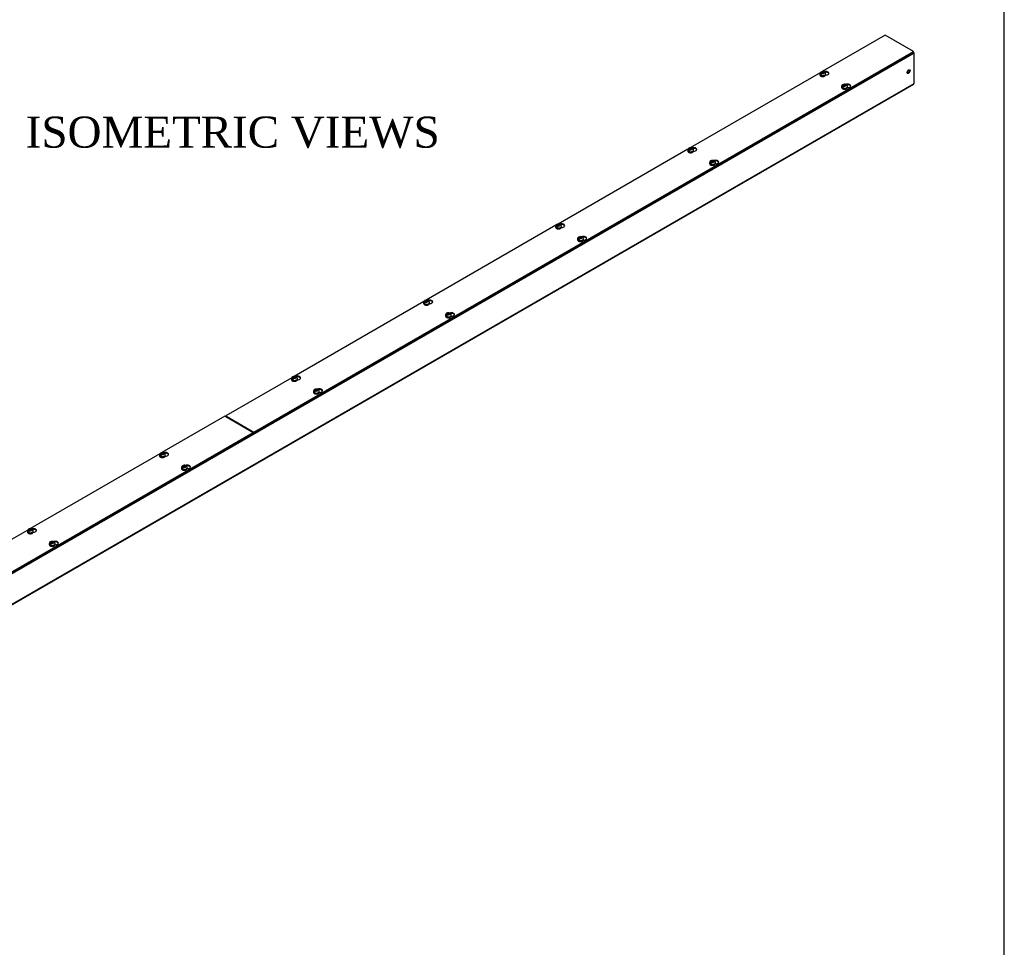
# Model space of a CAD drawing. Header units: inches. Extents: x 1 to 299, y -2 to 199.
# Tile 7 of 8: x 236 to 299, y 99 to 158. Entities that reach past the tile are written whole.
import ezdxf
from ezdxf.enums import TextEntityAlignment as Align

# ---------------------------------------------------------------- set-up
doc = ezdxf.new("R2010")
doc.units = ezdxf.units.IN
doc.header["$MEASUREMENT"] = 0
for name, color, linetype in [('COM56305-1', 7, 'Continuous'), ('COM56308-1', 7, 'Continuous'), ('Default', 7, 'Continuous'), ('SCS19515', 7, 'Continuous')]:
    doc.layers.add(name, color=color, linetype=linetype)
doc.styles.add('SEACAD_Times_New_Roman', font='times.ttf')

# ---------------------------------------------------------------- blocks, each defined once
blk = doc.blocks.new('SE3')
at = {"layer": 'COM56305-1', "color": 7, "linetype": 'Continuous'}
for p, q in [((293.611, 156.147), (208.759, 107.157)), ((293.611, 154.2), (293.611, 156.147)), ((208.741, 105.171), (293.594, 154.16)), ((208.759, 105.21), (293.611, 154.2)), ((249.394, 132.782), (249.39, 132.78)), ((249.419, 132.767), (249.416, 132.765)), ((249.708, 132.596), (249.712, 132.598)), ((249.749, 132.573), (249.752, 132.575)), ((250.853, 131.939), (250.85, 131.937)), ((251.141, 131.767), (251.146, 131.77))]:
    blk.add_line(p, q, dxfattribs=at)
for centre, major_axis, start_param, end_param in [((293.551, 156.182), (0.043, -0.0745), 0.785398, 2.079418), ((293.217, 154.993), (-0.066, -0.115), 0.307887, 2.833706), ((293.551, 154.235), (-0.043, 0.0745), 3.141593, 3.926991)]:
    blk.add_ellipse(centre, major_axis=major_axis, ratio=0.57735, start_param=start_param, end_param=end_param, dxfattribs=at)
blk.add_ellipse((293.258, 154.969), major_axis=(-0.066, -0.115), ratio=0.57735, dxfattribs=at)
at = {"layer": 'COM56308-1', "color": 7, "linetype": 'Continuous'}
for p, q in [((291.763, 157.305), (287.715, 154.968)), ((293.567, 156.264), (291.763, 157.305)), ((251.185, 131.794), (293.567, 156.264)), ((251.185, 131.748), (293.567, 156.217)), ((293.567, 156.217), (293.567, 156.264)), ((287.57, 154.885), (279.229, 150.069)), ((279.085, 149.986), (270.744, 145.17)), ((270.599, 145.087), (262.259, 140.271)), ((262.114, 140.188), (253.774, 135.372)), ((253.629, 135.289), (249.381, 132.836)), ((249.337, 132.811), (245.288, 130.473)), ((251.141, 131.769), (249.337, 132.811)), ((249.381, 132.836), (251.185, 131.794)), ((249.381, 132.79), (249.381, 132.836)), ((249.381, 132.79), (251.185, 131.748)), ((208.759, 107.3), (251.141, 131.769)), ((208.759, 107.253), (251.141, 131.722)), ((251.141, 131.722), (251.141, 131.769)), ((251.185, 131.748), (251.185, 131.794)), ((245.143, 130.39), (236.803, 125.574)), ((236.658, 125.491), (228.318, 120.675))]:
    blk.add_line(p, q, dxfattribs=at)
for centre, start_param, end_param in [((287.934, 154.865), 1.522536, 5.347397), ((287.934, 154.818), 3.341468, 5.037576), ((289.34, 154.053), 1.524571, 5.3484), ((289.34, 154.006), 3.341468, 5.038664), ((279.448, 149.966), 1.522536, 5.347397), ((279.448, 149.919), 3.341468, 5.037576), ((280.855, 149.154), 1.524571, 5.3484), ((280.855, 149.107), 3.341468, 5.038664), ((270.963, 145.067), 1.522536, 5.347397), ((270.963, 145.02), 3.341468, 5.037576), ((272.369, 144.255), 1.524571, 5.3484), ((272.369, 144.208), 3.341468, 5.038664), ((262.478, 140.168), 1.522536, 5.347397), ((262.478, 140.121), 3.341468, 5.037576), ((263.884, 139.356), 1.524571, 5.3484), ((263.884, 139.309), 3.341468, 5.038664), ((253.992, 135.269), 1.522536, 5.347397), ((253.992, 135.223), 3.341468, 5.037576), ((255.399, 134.457), 1.524571, 5.3484), ((255.399, 134.411), 3.341468, 5.038664), ((245.507, 130.37), 1.522536, 5.347397), ((245.507, 130.324), 3.341468, 5.037576), ((246.914, 129.558), 1.524571, 5.3484), ((246.914, 129.512), 3.341468, 5.038664), ((237.022, 125.471), 1.522536, 5.347397), ((237.022, 125.425), 3.341468, 5.037576), ((238.428, 124.659), 1.524571, 5.3484), ((238.428, 124.613), 3.341468, 5.038664)]:
    blk.add_ellipse(centre, major_axis=(-0.203, 0), ratio=0.57735, start_param=start_param, end_param=end_param, dxfattribs=at)
at = {"layer": 'SCS19515', "color": 7, "linetype": 'Continuous'}
for p, q in [((287.553, 154.824), (287.553, 154.775)), ((287.661, 154.814), (287.59, 154.773)), ((287.685, 154.889), (287.654, 154.871)), ((287.685, 154.929), (287.754, 154.929)), ((287.685, 154.889), (287.685, 154.929)), ((287.685, 154.889), (287.685, 154.838)), ((287.685, 154.868), (287.754, 154.868)), ((287.697, 154.847), (287.727, 154.865)), ((287.797, 154.865), (287.727, 154.865)), ((287.785, 154.947), (287.754, 154.929)), ((287.754, 154.868), (287.754, 154.929)), ((287.797, 154.893), (287.754, 154.868)), ((287.797, 154.905), (287.828, 154.923)), ((287.797, 154.905), (287.797, 154.865)), ((287.928, 154.775), (287.928, 154.824)), ((288.96, 154.011), (288.96, 153.962)), ((289.068, 154.002), (288.997, 153.961)), ((289.092, 154.077), (289.061, 154.059)), ((289.092, 154.117), (289.161, 154.117)), ((289.092, 154.077), (289.092, 154.117)), ((289.092, 154.077), (289.092, 154.026)), ((289.092, 154.056), (289.161, 154.056)), ((289.103, 154.035), (289.134, 154.052)), ((289.204, 154.052), (289.134, 154.052)), ((289.192, 154.135), (289.161, 154.117)), ((289.161, 154.056), (289.161, 154.117)), ((289.204, 154.08), (289.161, 154.056)), ((289.204, 154.093), (289.235, 154.11)), ((289.204, 154.093), (289.204, 154.052)), ((289.335, 153.962), (289.335, 154.011)), ((279.2, 149.99), (279.169, 149.972)), ((279.2, 150.03), (279.269, 150.03)), ((279.2, 149.99), (279.2, 150.03)), ((279.2, 149.99), (279.2, 149.939)), ((279.2, 149.969), (279.269, 149.969)), ((279.211, 149.948), (279.242, 149.966)), ((279.312, 149.966), (279.242, 149.966)), ((279.3, 150.048), (279.269, 150.03)), ((279.269, 149.969), (279.269, 150.03)), ((279.312, 149.994), (279.269, 149.969)), ((279.312, 150.006), (279.342, 150.024)), ((279.312, 150.006), (279.312, 149.966)), ((279.068, 149.925), (279.068, 149.876)), ((279.176, 149.915), (279.104, 149.874)), ((279.443, 149.876), (279.443, 149.925)), ((280.475, 149.112), (280.475, 149.063)), ((280.583, 149.103), (280.511, 149.062)), ((280.606, 149.178), (280.576, 149.16)), ((280.606, 149.218), (280.676, 149.218)), ((280.606, 149.178), (280.606, 149.218)), ((280.606, 149.178), (280.606, 149.127)), ((280.606, 149.157), (280.676, 149.157)), ((280.618, 149.136), (280.649, 149.154)), ((280.718, 149.154), (280.649, 149.154)), ((280.707, 149.236), (280.676, 149.218)), ((280.676, 149.157), (280.676, 149.218)), ((280.718, 149.181), (280.676, 149.157)), ((280.718, 149.194), (280.749, 149.211)), ((280.718, 149.194), (280.718, 149.154)), ((280.85, 149.063), (280.85, 149.112)), ((270.583, 145.026), (270.583, 144.977)), ((270.691, 145.016), (270.619, 144.975)), ((270.714, 145.091), (270.684, 145.073)), ((270.714, 145.131), (270.784, 145.131)), ((270.714, 145.091), (270.714, 145.131)), ((270.714, 145.091), (270.714, 145.04)), ((270.714, 145.07), (270.784, 145.07)), ((270.726, 145.049), (270.757, 145.067)), ((270.826, 145.067), (270.757, 145.067)), ((270.815, 145.149), (270.784, 145.131)), ((270.784, 145.07), (270.784, 145.131)), ((270.826, 145.095), (270.784, 145.07)), ((270.826, 145.107), (270.857, 145.125)), ((270.826, 145.107), (270.826, 145.067)), ((270.958, 144.977), (270.958, 145.026)), ((272.121, 144.279), (272.09, 144.261)), ((272.121, 144.319), (272.191, 144.319)), ((272.121, 144.279), (272.121, 144.319)), ((272.121, 144.279), (272.121, 144.228)), ((272.121, 144.258), (272.191, 144.258)), ((272.133, 144.237), (272.164, 144.255)), ((272.233, 144.255), (272.164, 144.255)), ((272.222, 144.337), (272.191, 144.319)), ((272.191, 144.258), (272.191, 144.319)), ((272.233, 144.282), (272.191, 144.258)), ((272.233, 144.295), (272.264, 144.312)), ((272.233, 144.295), (272.233, 144.255)), ((271.99, 144.213), (271.99, 144.164)), ((272.097, 144.204), (272.026, 144.163)), ((272.365, 144.164), (272.365, 144.213)), ((262.098, 140.127), (262.098, 140.078)), ((262.205, 140.117), (262.134, 140.076)), ((262.229, 140.192), (262.198, 140.174)), ((262.229, 140.232), (262.299, 140.232)), ((262.229, 140.192), (262.229, 140.232)), ((262.229, 140.192), (262.229, 140.141)), ((262.229, 140.171), (262.299, 140.171)), ((262.241, 140.15), (262.272, 140.168)), ((262.341, 140.168), (262.272, 140.168)), ((262.329, 140.25), (262.299, 140.232)), ((262.299, 140.171), (262.299, 140.232)), ((262.341, 140.196), (262.299, 140.171)), ((262.341, 140.208), (262.372, 140.226)), ((262.341, 140.208), (262.341, 140.168)), ((262.473, 140.078), (262.473, 140.127)), ((263.504, 139.314), (263.504, 139.265)), ((263.612, 139.305), (263.541, 139.264)), ((263.636, 139.38), (263.605, 139.362)), ((263.636, 139.42), (263.705, 139.42)), ((263.636, 139.38), (263.636, 139.42)), ((263.636, 139.38), (263.636, 139.329)), ((263.636, 139.359), (263.705, 139.359)), ((263.647, 139.338), (263.678, 139.356)), ((263.748, 139.356), (263.678, 139.356)), ((263.736, 139.438), (263.705, 139.42)), ((263.705, 139.359), (263.705, 139.42)), ((263.748, 139.383), (263.705, 139.359)), ((263.748, 139.396), (263.779, 139.413)), ((263.748, 139.396), (263.748, 139.356)), ((263.879, 139.265), (263.879, 139.314)), ((253.612, 135.228), (253.612, 135.179)), ((253.72, 135.218), (253.649, 135.177)), ((253.744, 135.293), (253.713, 135.275)), ((253.744, 135.333), (253.813, 135.333)), ((253.744, 135.293), (253.744, 135.333)), ((253.744, 135.293), (253.744, 135.242)), ((253.744, 135.272), (253.813, 135.272)), ((253.755, 135.251), (253.786, 135.269)), ((253.856, 135.269), (253.786, 135.269)), ((253.844, 135.351), (253.813, 135.333)), ((253.813, 135.272), (253.813, 135.333)), ((253.856, 135.297), (253.813, 135.272)), ((253.856, 135.309), (253.887, 135.327)), ((253.856, 135.309), (253.856, 135.269)), ((253.987, 135.179), (253.987, 135.228)), ((255.019, 134.415), (255.019, 134.366)), ((255.127, 134.406), (255.055, 134.365)), ((255.151, 134.481), (255.12, 134.463)), ((255.151, 134.521), (255.22, 134.521)), ((255.151, 134.481), (255.151, 134.521)), ((255.151, 134.481), (255.151, 134.43)), ((255.151, 134.46), (255.22, 134.46)), ((255.162, 134.439), (255.193, 134.457)), ((255.263, 134.457), (255.193, 134.457)), ((255.251, 134.539), (255.22, 134.521)), ((255.22, 134.46), (255.22, 134.521)), ((255.263, 134.484), (255.22, 134.46)), ((255.263, 134.497), (255.293, 134.515)), ((255.263, 134.497), (255.263, 134.457)), ((255.394, 134.366), (255.394, 134.415)), ((245.127, 130.329), (245.127, 130.28)), ((245.259, 130.394), (245.228, 130.376)), ((245.259, 130.434), (245.328, 130.434)), ((245.259, 130.394), (245.259, 130.434)), ((245.259, 130.394), (245.259, 130.343)), ((245.259, 130.373), (245.328, 130.373)), ((245.27, 130.352), (245.301, 130.37)), ((245.371, 130.37), (245.301, 130.37)), ((245.359, 130.452), (245.328, 130.434)), ((245.328, 130.373), (245.328, 130.434)), ((245.371, 130.398), (245.328, 130.373)), ((245.371, 130.41), (245.401, 130.428)), ((245.371, 130.41), (245.371, 130.37)), ((245.502, 130.28), (245.502, 130.329)), ((245.235, 130.319), (245.163, 130.278)), ((246.534, 129.516), (246.534, 129.467)), ((246.642, 129.507), (246.57, 129.466)), ((246.665, 129.582), (246.634, 129.564)), ((246.665, 129.622), (246.735, 129.622)), ((246.665, 129.582), (246.665, 129.622)), ((246.665, 129.582), (246.665, 129.531)), ((246.665, 129.561), (246.735, 129.561)), ((246.677, 129.54), (246.708, 129.558)), ((246.777, 129.558), (246.708, 129.558)), ((246.766, 129.64), (246.735, 129.622)), ((246.735, 129.561), (246.735, 129.622)), ((246.777, 129.586), (246.735, 129.561)), ((246.777, 129.598), (246.808, 129.616)), ((246.777, 129.598), (246.777, 129.558)), ((246.909, 129.467), (246.909, 129.516)), ((236.642, 125.43), (236.642, 125.381)), ((236.749, 125.42), (236.678, 125.379)), ((236.773, 125.495), (236.742, 125.478)), ((236.773, 125.535), (236.843, 125.535)), ((236.773, 125.495), (236.773, 125.535)), ((236.773, 125.495), (236.773, 125.444)), ((236.773, 125.474), (236.843, 125.474)), ((236.785, 125.453), (236.816, 125.471)), ((236.885, 125.471), (236.816, 125.471)), ((236.874, 125.553), (236.843, 125.535)), ((236.843, 125.474), (236.843, 125.535)), ((236.885, 125.499), (236.843, 125.474)), ((236.885, 125.511), (236.916, 125.529)), ((236.885, 125.511), (236.885, 125.471)), ((237.017, 125.381), (237.017, 125.43)), ((238.18, 124.683), (238.149, 124.665)), ((238.18, 124.723), (238.25, 124.723)), ((238.18, 124.683), (238.18, 124.723)), ((238.18, 124.683), (238.18, 124.632)), ((238.18, 124.662), (238.25, 124.662)), ((238.192, 124.641), (238.222, 124.659)), ((238.292, 124.659), (238.222, 124.659)), ((238.28, 124.741), (238.25, 124.723)), ((238.25, 124.662), (238.25, 124.723)), ((238.292, 124.687), (238.25, 124.662)), ((238.292, 124.699), (238.323, 124.717)), ((238.292, 124.699), (238.292, 124.659)), ((238.049, 124.617), (238.049, 124.568)), ((238.156, 124.608), (238.085, 124.567)), ((238.424, 124.568), (238.424, 124.617))]:
    blk.add_line(p, q, dxfattribs=at)
for centre, radius, start, end in [((287.69, 154.82), 0.137, 117.53431, 178.64417), ((287.732, 154.75), 0.144, 122.64314, 170.97254), ((287.741, 154.727), 0.243, 69.16596, 118.07898), ((287.774, 154.726), 0.144, 122.64346, 170.97222), ((287.824, 154.781), 0.105, 295.12383, 355.86176), ((287.799, 154.823), 0.129, 0.50993, 51.96656), ((289.097, 154.008), 0.137, 117.53431, 178.64417), ((289.138, 153.938), 0.144, 122.64314, 170.97254), ((289.148, 153.915), 0.243, 69.16596, 118.07898), ((289.181, 153.914), 0.144, 122.64346, 170.97222), ((289.231, 153.969), 0.105, 295.12383, 355.86176), ((289.206, 154.01), 0.129, 0.50993, 51.96656), ((279.205, 149.921), 0.137, 117.53431, 178.64417), ((279.246, 149.851), 0.144, 122.64314, 170.97254), ((279.256, 149.828), 0.243, 69.16596, 118.07898), ((279.289, 149.827), 0.144, 122.64346, 170.97222), ((279.314, 149.924), 0.129, 0.50993, 51.96656), ((279.339, 149.882), 0.105, 295.12383, 355.86176), ((280.612, 149.109), 0.137, 117.53431, 178.64417), ((280.653, 149.039), 0.144, 122.64314, 170.97254), ((280.663, 149.016), 0.243, 69.16596, 118.07898), ((280.696, 149.015), 0.144, 122.64346, 170.97222), ((280.745, 149.07), 0.105, 295.12383, 355.86176), ((280.721, 149.111), 0.129, 0.50993, 51.96656), ((270.72, 145.022), 0.137, 117.53431, 178.64417), ((270.761, 144.952), 0.144, 122.64314, 170.97254), ((270.771, 144.929), 0.243, 69.16596, 118.07898), ((270.803, 144.928), 0.144, 122.64346, 170.97222), ((270.853, 144.983), 0.105, 295.12383, 355.86176), ((270.828, 145.025), 0.129, 0.50993, 51.96656), ((272.126, 144.21), 0.137, 117.53431, 178.64417), ((272.168, 144.14), 0.144, 122.64314, 170.97254), ((272.177, 144.117), 0.243, 69.16596, 118.07898), ((272.235, 144.212), 0.129, 0.50993, 51.96656), ((272.21, 144.116), 0.144, 122.64346, 170.97222), ((272.26, 144.171), 0.105, 295.12383, 355.86176), ((262.234, 140.123), 0.137, 117.53431, 178.64417), ((262.276, 140.054), 0.144, 122.64314, 170.97254), ((262.285, 140.03), 0.243, 69.16596, 118.07898), ((262.318, 140.029), 0.144, 122.64346, 170.97222), ((262.368, 140.084), 0.105, 295.12383, 355.86176), ((262.343, 140.126), 0.129, 0.50993, 51.96656), ((263.641, 139.311), 0.137, 117.53431, 178.64417), ((263.683, 139.241), 0.144, 122.64314, 170.97254), ((263.692, 139.218), 0.243, 69.16596, 118.07898), ((263.725, 139.217), 0.144, 122.64346, 170.97222), ((263.775, 139.272), 0.105, 295.12383, 355.86176), ((263.75, 139.313), 0.129, 0.50993, 51.96656), ((253.749, 135.224), 0.137, 117.53431, 178.64417), ((253.79, 135.155), 0.144, 122.64314, 170.97254), ((253.8, 135.131), 0.243, 69.16596, 118.07898), ((253.833, 135.13), 0.144, 122.64346, 170.97222), ((253.883, 135.185), 0.105, 295.12383, 355.86176), ((253.858, 135.227), 0.129, 0.50993, 51.96656), ((255.156, 134.412), 0.137, 117.53431, 178.64417), ((255.197, 134.342), 0.144, 122.64314, 170.97254), ((255.207, 134.319), 0.243, 69.16596, 118.07898), ((255.24, 134.318), 0.144, 122.64346, 170.97222), ((255.29, 134.373), 0.105, 295.12383, 355.86176), ((255.265, 134.415), 0.129, 0.50993, 51.96656), ((245.264, 130.325), 0.137, 117.53431, 178.64417), ((245.305, 130.256), 0.144, 122.64314, 170.97254), ((245.315, 130.232), 0.243, 69.16596, 118.07898), ((245.348, 130.231), 0.144, 122.64346, 170.97222), ((245.373, 130.328), 0.129, 0.50993, 51.96656), ((245.397, 130.286), 0.105, 295.12383, 355.86176), ((246.671, 129.513), 0.137, 117.53431, 178.64417), ((246.712, 129.443), 0.144, 122.64314, 170.97254), ((246.722, 129.42), 0.243, 69.16596, 118.07898), ((246.754, 129.419), 0.144, 122.64346, 170.97222), ((246.804, 129.474), 0.105, 295.12383, 355.86176), ((246.779, 129.516), 0.129, 0.50993, 51.96656), ((236.779, 125.426), 0.137, 117.53431, 178.64417), ((236.82, 125.357), 0.144, 122.64314, 170.97254), ((236.83, 125.333), 0.243, 69.16596, 118.07898), ((236.862, 125.332), 0.144, 122.64346, 170.97222), ((236.912, 125.388), 0.105, 295.12383, 355.86176), ((236.887, 125.429), 0.129, 0.50993, 51.96656), ((238.185, 124.614), 0.137, 117.53431, 178.64417), ((238.227, 124.544), 0.144, 122.64314, 170.97254), ((238.236, 124.521), 0.243, 69.16596, 118.07898), ((238.269, 124.52), 0.144, 122.64346, 170.97222), ((238.294, 124.617), 0.129, 0.50993, 51.96656), ((238.319, 124.575), 0.105, 295.12383, 355.86176)]:
    blk.add_arc(centre, radius, start, end, dxfattribs=at)
for centre, major_axis, start_param, end_param in [((287.741, 154.824), (-0.188, 0), 0.001384, 3.142895), ((287.741, 154.775), (0.188, 0), 3.141593, 6.283185), ((287.741, 154.836), (-0.186, 0), 0.623612, 0.947184), ((287.741, 154.897), (0.0975, 0), 1.098165, 3.614224), ((287.741, 154.897), (-0.0975, 0), 1.098165, 3.614224), ((289.148, 154.011), (-0.188, 0), 0.001384, 3.142895), ((289.148, 153.962), (0.188, 0), 3.141593, 6.283185), ((289.148, 154.024), (-0.186, 0), 0.623612, 0.947184), ((289.148, 154.085), (0.0975, 0), 1.098165, 3.614224), ((289.148, 154.085), (-0.0975, 0), 1.098165, 3.614224), ((279.256, 149.998), (0.0975, 0), 1.098165, 3.614224), ((279.256, 149.998), (-0.0975, 0), 1.098165, 3.614224), ((279.256, 149.925), (-0.188, 0), 0.001384, 3.142895), ((279.256, 149.876), (0.187, 0), 3.141593, 6.283185), ((279.256, 149.937), (-0.186, 0), 0.623612, 0.947184), ((280.662, 149.112), (-0.188, 0), 0.001384, 3.142895), ((280.662, 149.063), (0.188, 0), 3.141593, 6.283185), ((280.662, 149.125), (-0.186, 0), 0.623612, 0.947184), ((280.662, 149.186), (0.0975, 0), 1.098165, 3.614224), ((280.662, 149.186), (-0.0975, 0), 1.098165, 3.614224), ((270.77, 145.026), (-0.187, 0), 0.001384, 3.142895), ((270.77, 144.977), (0.188, 0), 3.141593, 6.283185), ((270.77, 145.038), (-0.186, 0), 0.623612, 0.947184), ((270.77, 145.099), (0.0975, 0), 1.098165, 3.614224), ((270.77, 145.099), (-0.0975, 0), 1.098165, 3.614224), ((272.177, 144.287), (0.0975, 0), 1.098165, 3.614224), ((272.177, 144.287), (-0.0975, 0), 1.098165, 3.614224), ((272.177, 144.213), (-0.187, 0), 0.001384, 3.142895), ((272.177, 144.164), (0.187, 0), 3.141593, 6.283185), ((272.177, 144.226), (-0.186, 0), 0.623612, 0.947184), ((262.285, 140.127), (-0.188, 0), 0.001384, 3.142895), ((262.285, 140.078), (0.188, 0), 3.141593, 6.283185), ((262.285, 140.139), (-0.186, 0), 0.623612, 0.947184), ((262.285, 140.2), (0.0975, 0), 1.098165, 3.614224), ((262.285, 140.2), (-0.0975, 0), 1.098165, 3.614224), ((263.692, 139.314), (-0.188, 0), 0.001384, 3.142895), ((263.692, 139.265), (0.188, 0), 3.141593, 6.283185), ((263.692, 139.327), (-0.186, 0), 0.623612, 0.947184), ((263.692, 139.388), (0.0975, 0), 1.098165, 3.614224), ((263.692, 139.388), (-0.0975, 0), 1.098165, 3.614224), ((253.8, 135.228), (-0.187, 0), 0.001384, 3.142895), ((253.8, 135.179), (0.187, 0), 3.141593, 6.283185), ((253.8, 135.24), (-0.186, 0), 0.623612, 0.947184), ((253.8, 135.301), (0.0975, 0), 1.098165, 3.614224), ((253.8, 135.301), (-0.0975, 0), 1.098165, 3.614224), ((255.207, 134.415), (-0.187, 0), 0.001384, 3.142895), ((255.207, 134.366), (0.187, 0), 3.141593, 6.283185), ((255.207, 134.428), (-0.186, 0), 0.623612, 0.947184), ((255.207, 134.489), (0.0975, 0), 1.098165, 3.614224), ((255.207, 134.489), (-0.0975, 0), 1.098165, 3.614224), ((245.315, 130.329), (-0.187, 0), 0.001384, 3.142895), ((245.315, 130.402), (0.0975, 0), 1.098165, 3.614224), ((245.315, 130.402), (-0.0975, 0), 1.098165, 3.614224), ((245.315, 130.28), (0.187, 0), 3.141593, 6.283185), ((245.315, 130.341), (-0.186, 0), 0.623612, 0.947184), ((246.721, 129.516), (-0.187, 0), 0.001384, 3.142895), ((246.721, 129.467), (0.187, 0), 3.141593, 6.283185), ((246.721, 129.529), (-0.186, 0), 0.623612, 0.947184), ((246.721, 129.59), (0.0975, 0), 1.098165, 3.614224), ((246.721, 129.59), (-0.0975, 0), 1.098165, 3.614224), ((236.829, 125.43), (-0.187, 0), 0.001384, 3.142895), ((236.829, 125.381), (0.188, 0), 3.141593, 6.283185), ((236.829, 125.442), (-0.186, 0), 0.623612, 0.947184), ((236.829, 125.503), (0.0975, 0), 1.098165, 3.614224), ((236.829, 125.503), (-0.0975, 0), 1.098165, 3.614224), ((238.236, 124.691), (0.0975, 0), 1.098165, 3.614224), ((238.236, 124.691), (-0.0975, 0), 1.098165, 3.614224), ((238.236, 124.617), (-0.188, 0), 0.001384, 3.142895), ((238.236, 124.568), (0.188, 0), 3.141593, 6.283185), ((238.236, 124.63), (-0.186, 0), 0.623612, 0.947184)]:
    blk.add_ellipse(centre, major_axis=major_axis, ratio=0.57735, start_param=start_param, end_param=end_param, dxfattribs=at)
for points, knots in [([(287.554, 154.775), (287.554, 154.773), (287.553, 154.766), (287.556, 154.753), (287.561, 154.739), (287.569, 154.726), (287.579, 154.713), (287.592, 154.701), (287.607, 154.69), (287.624, 154.681), (287.643, 154.672), (287.663, 154.666), (287.685, 154.661), (287.707, 154.657), (287.729, 154.656), (287.752, 154.656), (287.775, 154.657), (287.797, 154.661), (287.818, 154.666), (287.839, 154.672), (287.856, 154.68), (287.864, 154.684), (287.868, 154.687)], [0, 0, 0, 0, 0.024844, 0.072965, 0.121117, 0.17005, 0.220273, 0.271911, 0.324704, 0.378181, 0.431897, 0.485542, 0.53904, 0.592398, 0.645657, 0.698879, 0.752128, 0.805454, 0.858928, 0.912619, 0.966585, 1, 1, 1, 1]), ([(287.848, 154.931), (287.848, 154.932), (287.847, 154.933), (287.845, 154.937), (287.844, 154.94), (287.84, 154.946), (287.838, 154.948), (287.833, 154.952), (287.83, 154.953), (287.824, 154.955), (287.821, 154.956), (287.815, 154.957), (287.811, 154.956), (287.804, 154.955), (287.8, 154.954), (287.793, 154.951), (287.789, 154.949), (287.785, 154.947)], [0.0861551, 0.0861551, 0.0861551, 0.0861551, 0.125, 0.125, 0.25, 0.25, 0.375, 0.375, 0.5, 0.5, 0.625, 0.625, 0.75, 0.75, 0.875, 0.875, 1, 1, 1, 1]), ([(287.828, 154.923), (287.832, 154.925), (287.835, 154.927), (287.843, 154.93), (287.846, 154.931), (287.854, 154.932), (287.857, 154.932), (287.864, 154.932), (287.867, 154.931), (287.873, 154.929), (287.875, 154.927), (287.878, 154.925), (287.878, 154.925), (287.879, 154.925)], [0, 0, 0, 0, 0.125, 0.125, 0.25, 0.25, 0.375, 0.375, 0.5, 0.5, 0.625, 0.625, 0.6404108, 0.6404108, 0.6404108, 0.6404108]), ([(288.961, 153.963), (288.96, 153.96), (288.96, 153.953), (288.963, 153.941), (288.968, 153.927), (288.976, 153.913), (288.986, 153.901), (288.999, 153.889), (289.014, 153.878), (289.031, 153.868), (289.05, 153.86), (289.07, 153.854), (289.091, 153.849), (289.114, 153.845), (289.136, 153.843), (289.159, 153.843), (289.182, 153.845), (289.204, 153.848), (289.225, 153.853), (289.245, 153.86), (289.262, 153.867), (289.271, 153.872), (289.275, 153.874)], [0, 0, 0, 0, 0.024844, 0.072965, 0.121117, 0.17005, 0.220273, 0.271911, 0.324704, 0.378181, 0.431897, 0.485542, 0.53904, 0.592398, 0.645657, 0.698879, 0.752128, 0.805454, 0.858928, 0.912619, 0.966585, 1, 1, 1, 1]), ([(289.255, 154.119), (289.254, 154.12), (289.254, 154.121), (289.252, 154.125), (289.251, 154.128), (289.247, 154.134), (289.245, 154.136), (289.24, 154.14), (289.237, 154.141), (289.231, 154.143), (289.228, 154.144), (289.221, 154.144), (289.218, 154.144), (289.211, 154.143), (289.207, 154.142), (289.2, 154.139), (289.196, 154.137), (289.192, 154.135)], [0.0861551, 0.0861551, 0.0861551, 0.0861551, 0.125, 0.125, 0.25, 0.25, 0.375, 0.375, 0.5, 0.5, 0.625, 0.625, 0.75, 0.75, 0.875, 0.875, 1, 1, 1, 1]), ([(289.235, 154.11), (289.238, 154.113), (289.242, 154.114), (289.25, 154.117), (289.253, 154.118), (289.26, 154.12), (289.264, 154.12), (289.27, 154.119), (289.274, 154.119), (289.279, 154.117), (289.282, 154.115), (289.285, 154.113), (289.285, 154.113), (289.286, 154.112)], [0, 0, 0, 0, 0.125, 0.125, 0.25, 0.25, 0.375, 0.375, 0.5, 0.5, 0.625, 0.625, 0.6404108, 0.6404108, 0.6404108, 0.6404108]), ([(279.363, 150.032), (279.362, 150.033), (279.362, 150.034), (279.36, 150.038), (279.359, 150.041), (279.355, 150.047), (279.353, 150.049), (279.348, 150.053), (279.345, 150.054), (279.339, 150.056), (279.336, 150.057), (279.329, 150.058), (279.326, 150.057), (279.319, 150.056), (279.315, 150.055), (279.308, 150.052), (279.304, 150.05), (279.3, 150.048)], [0.0861551, 0.0861551, 0.0861551, 0.0861551, 0.125, 0.125, 0.25, 0.25, 0.375, 0.375, 0.5, 0.5, 0.625, 0.625, 0.75, 0.75, 0.875, 0.875, 1, 1, 1, 1]), ([(279.342, 150.024), (279.346, 150.026), (279.35, 150.028), (279.358, 150.031), (279.361, 150.032), (279.368, 150.033), (279.372, 150.033), (279.378, 150.033), (279.381, 150.032), (279.387, 150.03), (279.39, 150.028), (279.393, 150.026), (279.393, 150.026), (279.393, 150.026)], [0, 0, 0, 0, 0.125, 0.125, 0.25, 0.25, 0.375, 0.375, 0.5, 0.5, 0.625, 0.625, 0.6404108, 0.6404108, 0.6404108, 0.6404108]), ([(279.068, 149.876), (279.068, 149.874), (279.068, 149.867), (279.071, 149.854), (279.076, 149.84), (279.084, 149.827), (279.094, 149.814), (279.107, 149.802), (279.122, 149.791), (279.139, 149.782), (279.158, 149.773), (279.178, 149.767), (279.199, 149.762), (279.221, 149.758), (279.244, 149.757), (279.267, 149.757), (279.29, 149.758), (279.312, 149.762), (279.333, 149.767), (279.353, 149.773), (279.37, 149.781), (279.379, 149.785), (279.383, 149.788)], [0, 0, 0, 0, 0.024844, 0.072965, 0.121117, 0.17005, 0.220273, 0.271911, 0.324704, 0.378181, 0.431897, 0.485542, 0.53904, 0.592398, 0.645657, 0.698879, 0.752128, 0.805454, 0.858928, 0.912619, 0.966585, 1, 1, 1, 1]), ([(280.475, 149.064), (280.475, 149.061), (280.475, 149.054), (280.477, 149.042), (280.483, 149.028), (280.49, 149.014), (280.501, 149.002), (280.513, 148.99), (280.528, 148.979), (280.546, 148.969), (280.564, 148.961), (280.585, 148.955), (280.606, 148.95), (280.628, 148.946), (280.651, 148.944), (280.674, 148.944), (280.696, 148.946), (280.718, 148.949), (280.74, 148.955), (280.76, 148.961), (280.777, 148.968), (280.786, 148.973), (280.79, 148.975)], [0, 0, 0, 0, 0.024844, 0.072965, 0.121117, 0.17005, 0.220273, 0.271911, 0.324704, 0.378181, 0.431897, 0.485542, 0.53904, 0.592398, 0.645657, 0.698879, 0.752128, 0.805454, 0.858928, 0.912619, 0.966585, 1, 1, 1, 1]), ([(280.769, 149.22), (280.769, 149.221), (280.769, 149.222), (280.767, 149.226), (280.765, 149.229), (280.762, 149.235), (280.759, 149.237), (280.754, 149.241), (280.752, 149.242), (280.746, 149.244), (280.743, 149.245), (280.736, 149.245), (280.733, 149.245), (280.725, 149.244), (280.722, 149.243), (280.714, 149.24), (280.711, 149.238), (280.707, 149.236)], [0.0861551, 0.0861551, 0.0861551, 0.0861551, 0.125, 0.125, 0.25, 0.25, 0.375, 0.375, 0.5, 0.5, 0.625, 0.625, 0.75, 0.75, 0.875, 0.875, 1, 1, 1, 1]), ([(280.749, 149.211), (280.753, 149.214), (280.757, 149.215), (280.764, 149.218), (280.768, 149.219), (280.775, 149.221), (280.779, 149.221), (280.785, 149.22), (280.788, 149.22), (280.794, 149.218), (280.797, 149.216), (280.8, 149.214), (280.8, 149.214), (280.8, 149.214)], [0, 0, 0, 0, 0.125, 0.125, 0.25, 0.25, 0.375, 0.375, 0.5, 0.5, 0.625, 0.625, 0.6404108, 0.6404108, 0.6404108, 0.6404108]), ([(270.583, 144.977), (270.583, 144.975), (270.583, 144.968), (270.585, 144.955), (270.591, 144.941), (270.598, 144.928), (270.609, 144.915), (270.621, 144.903), (270.636, 144.892), (270.653, 144.883), (270.672, 144.874), (270.693, 144.868), (270.714, 144.863), (270.736, 144.859), (270.759, 144.858), (270.782, 144.858), (270.804, 144.859), (270.826, 144.863), (270.848, 144.868), (270.868, 144.874), (270.885, 144.882), (270.894, 144.886), (270.898, 144.889)], [0, 0, 0, 0, 0.024844, 0.072965, 0.121117, 0.17005, 0.220273, 0.271911, 0.324704, 0.378181, 0.431897, 0.485542, 0.53904, 0.592398, 0.645657, 0.698879, 0.752128, 0.805454, 0.858928, 0.912619, 0.966585, 1, 1, 1, 1]), ([(270.877, 145.133), (270.877, 145.134), (270.877, 145.135), (270.875, 145.139), (270.873, 145.142), (270.869, 145.148), (270.867, 145.15), (270.862, 145.154), (270.86, 145.155), (270.854, 145.157), (270.851, 145.158), (270.844, 145.159), (270.841, 145.158), (270.833, 145.157), (270.83, 145.156), (270.822, 145.153), (270.819, 145.151), (270.815, 145.149)], [0.0861551, 0.0861551, 0.0861551, 0.0861551, 0.125, 0.125, 0.25, 0.25, 0.375, 0.375, 0.5, 0.5, 0.625, 0.625, 0.75, 0.75, 0.875, 0.875, 1, 1, 1, 1]), ([(270.857, 145.125), (270.861, 145.127), (270.865, 145.129), (270.872, 145.132), (270.876, 145.133), (270.883, 145.134), (270.886, 145.134), (270.893, 145.134), (270.896, 145.133), (270.902, 145.131), (270.905, 145.129), (270.908, 145.127), (270.908, 145.127), (270.908, 145.127)], [0, 0, 0, 0, 0.125, 0.125, 0.25, 0.25, 0.375, 0.375, 0.5, 0.5, 0.625, 0.625, 0.6404108, 0.6404108, 0.6404108, 0.6404108]), ([(272.284, 144.321), (272.284, 144.322), (272.283, 144.323), (272.282, 144.327), (272.28, 144.33), (272.276, 144.336), (272.274, 144.338), (272.269, 144.342), (272.266, 144.343), (272.261, 144.345), (272.257, 144.346), (272.251, 144.346), (272.247, 144.346), (272.24, 144.345), (272.237, 144.344), (272.229, 144.341), (272.225, 144.339), (272.222, 144.337)], [0.0861551, 0.0861551, 0.0861551, 0.0861551, 0.125, 0.125, 0.25, 0.25, 0.375, 0.375, 0.5, 0.5, 0.625, 0.625, 0.75, 0.75, 0.875, 0.875, 1, 1, 1, 1]), ([(272.264, 144.312), (272.268, 144.315), (272.272, 144.317), (272.279, 144.319), (272.283, 144.32), (272.29, 144.322), (272.293, 144.322), (272.3, 144.321), (272.303, 144.321), (272.309, 144.319), (272.312, 144.317), (272.314, 144.315), (272.315, 144.315), (272.315, 144.315)], [0, 0, 0, 0, 0.125, 0.125, 0.25, 0.25, 0.375, 0.375, 0.5, 0.5, 0.625, 0.625, 0.6404108, 0.6404108, 0.6404108, 0.6404108]), ([(271.99, 144.165), (271.99, 144.162), (271.99, 144.155), (271.992, 144.143), (271.997, 144.129), (272.005, 144.115), (272.015, 144.103), (272.028, 144.091), (272.043, 144.08), (272.06, 144.07), (272.079, 144.062), (272.099, 144.056), (272.121, 144.051), (272.143, 144.047), (272.166, 144.045), (272.188, 144.045), (272.211, 144.047), (272.233, 144.051), (272.255, 144.056), (272.275, 144.062), (272.292, 144.069), (272.301, 144.074), (272.305, 144.076)], [0, 0, 0, 0, 0.024844, 0.072965, 0.121117, 0.17005, 0.220273, 0.271911, 0.324704, 0.378181, 0.431897, 0.485542, 0.53904, 0.592398, 0.645657, 0.698879, 0.752128, 0.805454, 0.858928, 0.912619, 0.966585, 1, 1, 1, 1]), ([(262.098, 140.078), (262.098, 140.076), (262.098, 140.069), (262.1, 140.056), (262.105, 140.042), (262.113, 140.029), (262.123, 140.016), (262.136, 140.004), (262.151, 139.993), (262.168, 139.984), (262.187, 139.975), (262.207, 139.969), (262.229, 139.964), (262.251, 139.96), (262.274, 139.959), (262.296, 139.959), (262.319, 139.96), (262.341, 139.964), (262.363, 139.969), (262.383, 139.975), (262.4, 139.983), (262.409, 139.987), (262.412, 139.99)], [0, 0, 0, 0, 0.024844, 0.072965, 0.121117, 0.17005, 0.220273, 0.271911, 0.324704, 0.378181, 0.431897, 0.485542, 0.53904, 0.592398, 0.645657, 0.698879, 0.752128, 0.805454, 0.858928, 0.912619, 0.966585, 1, 1, 1, 1]), ([(262.392, 140.234), (262.392, 140.235), (262.391, 140.236), (262.39, 140.24), (262.388, 140.243), (262.384, 140.249), (262.382, 140.251), (262.377, 140.255), (262.374, 140.256), (262.369, 140.259), (262.365, 140.259), (262.359, 140.26), (262.355, 140.259), (262.348, 140.258), (262.344, 140.257), (262.337, 140.254), (262.333, 140.252), (262.329, 140.25)], [0.0861551, 0.0861551, 0.0861551, 0.0861551, 0.125, 0.125, 0.25, 0.25, 0.375, 0.375, 0.5, 0.5, 0.625, 0.625, 0.75, 0.75, 0.875, 0.875, 1, 1, 1, 1]), ([(262.372, 140.226), (262.376, 140.228), (262.379, 140.23), (262.387, 140.233), (262.391, 140.234), (262.398, 140.235), (262.401, 140.235), (262.408, 140.235), (262.411, 140.234), (262.417, 140.232), (262.419, 140.23), (262.422, 140.228), (262.423, 140.228), (262.423, 140.228)], [0, 0, 0, 0, 0.125, 0.125, 0.25, 0.25, 0.375, 0.375, 0.5, 0.5, 0.625, 0.625, 0.6404108, 0.6404108, 0.6404108, 0.6404108]), ([(263.505, 139.266), (263.505, 139.263), (263.504, 139.257), (263.507, 139.244), (263.512, 139.23), (263.52, 139.216), (263.53, 139.204), (263.543, 139.192), (263.558, 139.181), (263.575, 139.171), (263.594, 139.163), (263.614, 139.157), (263.636, 139.152), (263.658, 139.148), (263.68, 139.147), (263.703, 139.147), (263.726, 139.148), (263.748, 139.152), (263.769, 139.157), (263.79, 139.163), (263.807, 139.17), (263.815, 139.175), (263.819, 139.177)], [0, 0, 0, 0, 0.024844, 0.072965, 0.121117, 0.17005, 0.220273, 0.271911, 0.324704, 0.378181, 0.431897, 0.485542, 0.53904, 0.592398, 0.645657, 0.698879, 0.752128, 0.805454, 0.858928, 0.912619, 0.966585, 1, 1, 1, 1]), ([(263.799, 139.422), (263.798, 139.423), (263.798, 139.424), (263.796, 139.428), (263.795, 139.431), (263.791, 139.437), (263.789, 139.439), (263.784, 139.443), (263.781, 139.444), (263.775, 139.446), (263.772, 139.447), (263.766, 139.447), (263.762, 139.447), (263.755, 139.446), (263.751, 139.445), (263.744, 139.442), (263.74, 139.44), (263.736, 139.438)], [0.0861551, 0.0861551, 0.0861551, 0.0861551, 0.125, 0.125, 0.25, 0.25, 0.375, 0.375, 0.5, 0.5, 0.625, 0.625, 0.75, 0.75, 0.875, 0.875, 1, 1, 1, 1]), ([(263.779, 139.413), (263.782, 139.416), (263.786, 139.418), (263.794, 139.42), (263.797, 139.421), (263.804, 139.423), (263.808, 139.423), (263.815, 139.422), (263.818, 139.422), (263.824, 139.42), (263.826, 139.418), (263.829, 139.416), (263.829, 139.416), (263.83, 139.416)], [0, 0, 0, 0, 0.125, 0.125, 0.25, 0.25, 0.375, 0.375, 0.5, 0.5, 0.625, 0.625, 0.6404108, 0.6404108, 0.6404108, 0.6404108]), ([(253.613, 135.18), (253.613, 135.177), (253.612, 135.17), (253.615, 135.157), (253.62, 135.143), (253.628, 135.13), (253.638, 135.117), (253.651, 135.105), (253.666, 135.094), (253.683, 135.085), (253.702, 135.076), (253.722, 135.07), (253.743, 135.065), (253.766, 135.061), (253.788, 135.06), (253.811, 135.06), (253.834, 135.061), (253.856, 135.065), (253.877, 135.07), (253.898, 135.076), (253.914, 135.084), (253.923, 135.088), (253.927, 135.091)], [0, 0, 0, 0, 0.024844, 0.072965, 0.121117, 0.17005, 0.220273, 0.271911, 0.324704, 0.378181, 0.431897, 0.485542, 0.53904, 0.592398, 0.645657, 0.698879, 0.752128, 0.805454, 0.858928, 0.912619, 0.966585, 1, 1, 1, 1]), ([(253.907, 135.335), (253.906, 135.336), (253.906, 135.337), (253.904, 135.341), (253.903, 135.344), (253.899, 135.35), (253.897, 135.352), (253.892, 135.356), (253.889, 135.357), (253.883, 135.36), (253.88, 135.36), (253.873, 135.361), (253.87, 135.36), (253.863, 135.359), (253.859, 135.358), (253.852, 135.355), (253.848, 135.353), (253.844, 135.351)], [0.0861551, 0.0861551, 0.0861551, 0.0861551, 0.125, 0.125, 0.25, 0.25, 0.375, 0.375, 0.5, 0.5, 0.625, 0.625, 0.75, 0.75, 0.875, 0.875, 1, 1, 1, 1]), ([(253.887, 135.327), (253.89, 135.329), (253.894, 135.331), (253.902, 135.334), (253.905, 135.335), (253.912, 135.336), (253.916, 135.336), (253.923, 135.336), (253.926, 135.335), (253.931, 135.333), (253.934, 135.331), (253.937, 135.329), (253.937, 135.329), (253.938, 135.329)], [0, 0, 0, 0, 0.125, 0.125, 0.25, 0.25, 0.375, 0.375, 0.5, 0.5, 0.625, 0.625, 0.6404108, 0.6404108, 0.6404108, 0.6404108]), ([(255.019, 134.367), (255.019, 134.365), (255.019, 134.358), (255.022, 134.345), (255.027, 134.331), (255.035, 134.317), (255.045, 134.305), (255.058, 134.293), (255.073, 134.282), (255.09, 134.272), (255.109, 134.264), (255.129, 134.258), (255.15, 134.253), (255.172, 134.249), (255.195, 134.248), (255.218, 134.248), (255.24, 134.249), (255.263, 134.253), (255.284, 134.258), (255.304, 134.264), (255.321, 134.271), (255.33, 134.276), (255.334, 134.278)], [0, 0, 0, 0, 0.024844, 0.072965, 0.121117, 0.17005, 0.220273, 0.271911, 0.324704, 0.378181, 0.431897, 0.485542, 0.53904, 0.592398, 0.645657, 0.698879, 0.752128, 0.805454, 0.858928, 0.912619, 0.966585, 1, 1, 1, 1]), ([(255.314, 134.523), (255.313, 134.524), (255.313, 134.525), (255.311, 134.529), (255.31, 134.532), (255.306, 134.538), (255.303, 134.54), (255.299, 134.544), (255.296, 134.545), (255.29, 134.547), (255.287, 134.548), (255.28, 134.548), (255.277, 134.548), (255.27, 134.547), (255.266, 134.546), (255.259, 134.543), (255.255, 134.541), (255.251, 134.539)], [0.0861551, 0.0861551, 0.0861551, 0.0861551, 0.125, 0.125, 0.25, 0.25, 0.375, 0.375, 0.5, 0.5, 0.625, 0.625, 0.75, 0.75, 0.875, 0.875, 1, 1, 1, 1]), ([(255.293, 134.515), (255.297, 134.517), (255.301, 134.519), (255.308, 134.521), (255.312, 134.522), (255.319, 134.524), (255.323, 134.524), (255.329, 134.523), (255.332, 134.523), (255.338, 134.521), (255.341, 134.519), (255.344, 134.517), (255.344, 134.517), (255.344, 134.517)], [0, 0, 0, 0, 0.125, 0.125, 0.25, 0.25, 0.375, 0.375, 0.5, 0.5, 0.625, 0.625, 0.6404108, 0.6404108, 0.6404108, 0.6404108]), ([(245.421, 130.436), (245.421, 130.437), (245.421, 130.438), (245.419, 130.443), (245.417, 130.446), (245.414, 130.451), (245.411, 130.453), (245.406, 130.457), (245.404, 130.458), (245.398, 130.461), (245.395, 130.461), (245.388, 130.462), (245.385, 130.461), (245.378, 130.46), (245.374, 130.459), (245.366, 130.456), (245.363, 130.454), (245.359, 130.452)], [0.0861551, 0.0861551, 0.0861551, 0.0861551, 0.125, 0.125, 0.25, 0.25, 0.375, 0.375, 0.5, 0.5, 0.625, 0.625, 0.75, 0.75, 0.875, 0.875, 1, 1, 1, 1]), ([(245.401, 130.428), (245.405, 130.43), (245.409, 130.432), (245.416, 130.435), (245.42, 130.436), (245.427, 130.437), (245.431, 130.437), (245.437, 130.437), (245.44, 130.436), (245.446, 130.434), (245.449, 130.432), (245.452, 130.43), (245.452, 130.43), (245.452, 130.43)], [0, 0, 0, 0, 0.125, 0.125, 0.25, 0.25, 0.375, 0.375, 0.5, 0.5, 0.625, 0.625, 0.6404108, 0.6404108, 0.6404108, 0.6404108]), ([(245.127, 130.281), (245.127, 130.278), (245.127, 130.271), (245.13, 130.258), (245.135, 130.244), (245.143, 130.231), (245.153, 130.218), (245.166, 130.206), (245.181, 130.195), (245.198, 130.186), (245.217, 130.177), (245.237, 130.171), (245.258, 130.166), (245.28, 130.162), (245.303, 130.161), (245.326, 130.161), (245.348, 130.162), (245.371, 130.166), (245.392, 130.171), (245.412, 130.177), (245.429, 130.185), (245.438, 130.189), (245.442, 130.192)], [0, 0, 0, 0, 0.024844, 0.072965, 0.121117, 0.17005, 0.220273, 0.271911, 0.324704, 0.378181, 0.431897, 0.485542, 0.53904, 0.592398, 0.645657, 0.698879, 0.752128, 0.805454, 0.858928, 0.912619, 0.966585, 1, 1, 1, 1]), ([(246.534, 129.468), (246.534, 129.466), (246.534, 129.459), (246.536, 129.446), (246.542, 129.432), (246.549, 129.418), (246.56, 129.406), (246.572, 129.394), (246.587, 129.383), (246.604, 129.373), (246.623, 129.365), (246.644, 129.359), (246.665, 129.354), (246.687, 129.35), (246.71, 129.349), (246.733, 129.349), (246.755, 129.35), (246.777, 129.354), (246.799, 129.359), (246.819, 129.365), (246.836, 129.372), (246.845, 129.377), (246.849, 129.379)], [0, 0, 0, 0, 0.024844, 0.072965, 0.121117, 0.17005, 0.220273, 0.271911, 0.324704, 0.378181, 0.431897, 0.485542, 0.53904, 0.592398, 0.645657, 0.698879, 0.752128, 0.805454, 0.858928, 0.912619, 0.966585, 1, 1, 1, 1]), ([(246.828, 129.624), (246.828, 129.625), (246.828, 129.626), (246.826, 129.63), (246.824, 129.633), (246.82, 129.639), (246.818, 129.641), (246.813, 129.645), (246.811, 129.646), (246.805, 129.648), (246.802, 129.649), (246.795, 129.649), (246.792, 129.649), (246.784, 129.648), (246.781, 129.647), (246.773, 129.644), (246.769, 129.642), (246.766, 129.64)], [0.0861551, 0.0861551, 0.0861551, 0.0861551, 0.125, 0.125, 0.25, 0.25, 0.375, 0.375, 0.5, 0.5, 0.625, 0.625, 0.75, 0.75, 0.875, 0.875, 1, 1, 1, 1]), ([(246.808, 129.616), (246.812, 129.618), (246.816, 129.62), (246.823, 129.622), (246.827, 129.623), (246.834, 129.625), (246.837, 129.625), (246.844, 129.624), (246.847, 129.624), (246.853, 129.622), (246.856, 129.62), (246.859, 129.618), (246.859, 129.618), (246.859, 129.618)], [0, 0, 0, 0, 0.125, 0.125, 0.25, 0.25, 0.375, 0.375, 0.5, 0.5, 0.625, 0.625, 0.6404108, 0.6404108, 0.6404108, 0.6404108]), ([(236.642, 125.382), (236.642, 125.379), (236.642, 125.372), (236.644, 125.359), (236.649, 125.345), (236.657, 125.332), (236.668, 125.319), (236.68, 125.307), (236.695, 125.296), (236.712, 125.287), (236.731, 125.279), (236.752, 125.272), (236.773, 125.267), (236.795, 125.263), (236.818, 125.262), (236.841, 125.262), (236.863, 125.263), (236.885, 125.267), (236.907, 125.272), (236.927, 125.278), (236.944, 125.286), (236.953, 125.29), (236.957, 125.293)], [0, 0, 0, 0, 0.024844, 0.072965, 0.121117, 0.17005, 0.220273, 0.271911, 0.324704, 0.378181, 0.431897, 0.485542, 0.53904, 0.592398, 0.645657, 0.698879, 0.752128, 0.805454, 0.858928, 0.912619, 0.966585, 1, 1, 1, 1]), ([(236.936, 125.537), (236.936, 125.538), (236.935, 125.539), (236.934, 125.544), (236.932, 125.547), (236.928, 125.552), (236.926, 125.554), (236.921, 125.558), (236.919, 125.559), (236.913, 125.562), (236.909, 125.562), (236.903, 125.563), (236.899, 125.562), (236.892, 125.561), (236.889, 125.56), (236.881, 125.557), (236.877, 125.555), (236.874, 125.553)], [0.0861551, 0.0861551, 0.0861551, 0.0861551, 0.125, 0.125, 0.25, 0.25, 0.375, 0.375, 0.5, 0.5, 0.625, 0.625, 0.75, 0.75, 0.875, 0.875, 1, 1, 1, 1]), ([(236.916, 125.529), (236.92, 125.531), (236.924, 125.533), (236.931, 125.536), (236.935, 125.537), (236.942, 125.538), (236.945, 125.538), (236.952, 125.538), (236.955, 125.537), (236.961, 125.535), (236.964, 125.533), (236.966, 125.531), (236.967, 125.531), (236.967, 125.531)], [0, 0, 0, 0, 0.125, 0.125, 0.25, 0.25, 0.375, 0.375, 0.5, 0.5, 0.625, 0.625, 0.6404108, 0.6404108, 0.6404108, 0.6404108]), ([(238.343, 124.725), (238.343, 124.726), (238.342, 124.727), (238.341, 124.731), (238.339, 124.734), (238.335, 124.74), (238.333, 124.742), (238.328, 124.746), (238.325, 124.747), (238.319, 124.749), (238.316, 124.75), (238.31, 124.75), (238.306, 124.75), (238.299, 124.749), (238.295, 124.748), (238.288, 124.745), (238.284, 124.743), (238.28, 124.741)], [0.0861551, 0.0861551, 0.0861551, 0.0861551, 0.125, 0.125, 0.25, 0.25, 0.375, 0.375, 0.5, 0.5, 0.625, 0.625, 0.75, 0.75, 0.875, 0.875, 1, 1, 1, 1]), ([(238.323, 124.717), (238.327, 124.719), (238.33, 124.721), (238.338, 124.723), (238.342, 124.724), (238.349, 124.726), (238.352, 124.726), (238.359, 124.726), (238.362, 124.725), (238.368, 124.723), (238.37, 124.721), (238.373, 124.719), (238.374, 124.719), (238.374, 124.719)], [0, 0, 0, 0, 0.125, 0.125, 0.25, 0.25, 0.375, 0.375, 0.5, 0.5, 0.625, 0.625, 0.6404108, 0.6404108, 0.6404108, 0.6404108]), ([(238.049, 124.569), (238.049, 124.567), (238.049, 124.56), (238.051, 124.547), (238.056, 124.533), (238.064, 124.519), (238.074, 124.507), (238.087, 124.495), (238.102, 124.484), (238.119, 124.474), (238.138, 124.466), (238.158, 124.46), (238.18, 124.455), (238.202, 124.451), (238.225, 124.45), (238.247, 124.45), (238.27, 124.451), (238.292, 124.455), (238.314, 124.46), (238.334, 124.466), (238.351, 124.473), (238.359, 124.478), (238.363, 124.48)], [0, 0, 0, 0, 0.024844, 0.072965, 0.121117, 0.17005, 0.220273, 0.271911, 0.324704, 0.378181, 0.431897, 0.485542, 0.53904, 0.592398, 0.645657, 0.698879, 0.752128, 0.805454, 0.858928, 0.912619, 0.966585, 1, 1, 1, 1])]:
    blk.add_open_spline(points, degree=3, knots=knots, dxfattribs=at)
blk = doc.blocks.new('BORDER')
at = {"layer": 'Default', "color": 7, "linetype": 'Continuous'}
blk.add_line((0, 0), (0, 27.86), dxfattribs=at)

msp = doc.modelspace()

# ---------------------------------------------------------------- block references
at = {"layer": 'Default', "color": 7, "xscale": 7.12, "yscale": 7.12, "zscale": 7.12}
msp.add_blockref('BORDER', (299.411, 0.564), dxfattribs=at)
at = {"layer": 'Default'}
msp.add_blockref('SE3', (0, 0), dxfattribs=at)

# ---------------------------------------------------------------- texts
at = {"layer": 'Default', "color": 7, "linetype": 'Continuous', "style": 'SEACAD_Times_New_Roman'}
msp.add_text('ISOMETRIC VIEWS', height=2, dxfattribs=at).set_placement((236.535, 152.08), align=Align.TOP_LEFT)

doc.saveas('drawing.dxf')
